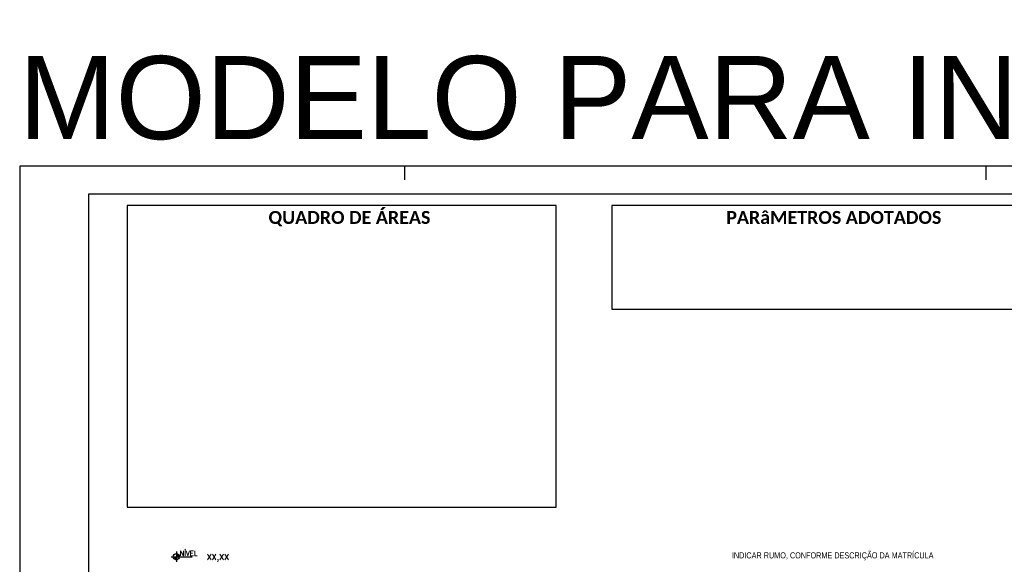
# Model space of a CAD drawing. Header units: millimetres. Extents: x -111 to 66, y -121 to 191.
# Tile 27 of 43: x -66 to -31, y 72 to 92. Entities that reach past the tile are written whole.
import ezdxf
from ezdxf.enums import TextEntityAlignment as Align

# ---------------------------------------------------------------- set-up
doc = ezdxf.new("R2010")
doc.units = ezdxf.units.MM
for name, color, linetype in [('2', 2, 'Continuous'), ('_COTAS_EXT', 1, 'Continuous'), ('Texto', 1, 'Continuous')]:
    doc.layers.add(name, color=color, linetype=linetype)
doc.styles.add('Arial', font='arial.ttf')
doc.styles.add('ROMANS', font='romans')
doc.styles.get("Standard").update_dxf_attribs({"font": 'txt.shx'})
doc.styles.add('Technic', font='techl___.ttf')
doc.dimstyles.new('SEM LINHA CHAMADA', dxfattribs={"dimtxt": 0.21, "dimasz": 0.06, "dimexe": 0.05, "dimexo": 0.05, "dimgap": 0.01, "dimtad": 1, "dimzin": 1, "dimtxsty": 'Standard', "dimblk": 'OBLIQUE', "dimcen": 2.5, "dimdle": 0.05, "dimse1": 1, "dimse2": 1, "dimsd1": 1, "dimsd2": 1, "dimclrd": 256, "dimclre": 256, "dimclrt": 2, "dimadec": 0, "dimazin": 0, "dimtfac": 1, "dimtmove": 0, "dimatfit": 3, "dimfxl": 1, "dimarcsym": 0})

# ---------------------------------------------------------------- blocks, each defined once
blk = doc.blocks.new('*D88')
at = {"layer": 'Defpoints', "color": 0}
for p in [(-59.568, 72.405), (-13.678, 72.495), (-13.678, 72.405)]:
    blk.add_point(p, dxfattribs=at)
at = {"layer": '_COTAS_EXT', "color": 2, "insert": (-59.025, 72.628), "char_height": 0.21, "attachment_point": 5}
blk.add_mtext('XX,XX', dxfattribs=at)
blk = doc.blocks.new('_OBLIQUE')
at = {"color": 0, "linetype": 'ByBlock'}
blk.add_line((-0.5, -0.5), (0.5, 0.5), dxfattribs=at)
blk = doc.blocks.new('*X99')
at = {"color": 0}
for p, q in [((0, 0.088), (0.011, 0.099)), ((0, 0.071), (0.026, 0.097)), ((0, 0.053), (0.039, 0.092)), ((0, 0.035), (0.051, 0.086)), ((0, 0.018), (0.061, 0.079)), ((0, 0), (0.071, 0.071)), ((0.018, 0), (0.079, 0.061)), ((0.035, 0), (0.086, 0.051)), ((0.053, 0), (0.092, 0.039)), ((0.071, 0), (0.097, 0.026)), ((0.088, 0), (0.099, 0.011)), ((-0.099, -0.011), (-0.088, 0)), ((-0.097, -0.026), (-0.071, 0)), ((-0.092, -0.039), (-0.053, 0)), ((-0.086, -0.051), (-0.035, 0)), ((-0.079, -0.061), (-0.018, 0)), ((-0.071, -0.071), (0, 0)), ((-0.061, -0.079), (0, -0.018)), ((-0.051, -0.086), (0, -0.035)), ((-0.039, -0.092), (0, -0.053)), ((-0.026, -0.097), (0, -0.071)), ((-0.011, -0.099), (0, -0.088))]:
    blk.add_line(p, q, dxfattribs=at)
blk = doc.blocks.new('NIV-PL')
for p, q in [((-0.25, 0), (0.75, 0)), ((0, 0.25), (0, -0.25))]:
    blk.add_line(p, q)
blk.add_circle((0, 0), 0.15)
at = {"color": 2, "xscale": 1.5, "yscale": 1.5, "zscale": 1.5}
blk.add_blockref('*X99', (0, 0), dxfattribs=at)
at = {"color": 2, "style": 'ROMANS'}
blk.add_attdef('NIVEL', (0.15, 0.05), '', height=0.15, dxfattribs=at)

msp = doc.modelspace()

# ---------------------------------------------------------------- linework, layer by layer
at = {"color": 1}
msp.add_lwpolyline([(52.7129, 2.6747), (52.7129, 86.7747), (-66.1871, 86.7747), (-66.1871, 2.6747)], close=True, dxfattribs=at)
at = {"color": 5}
msp.add_lwpolyline([(-63.6871, 85.7747), (51.7129, 85.7747), (51.7129, 3.6747), (-63.6871, 3.6747)], close=True, dxfattribs=at)
at = {"layer": '2'}
for p, q in [((-52.2871, 86.7747), (-52.2871, 86.2747)), ((-31.2871, 86.7747), (-31.2871, 86.2747))]:
    msp.add_line(p, q, dxfattribs=at)
at = {"layer": 'Texto'}
for points in [[(-46.8059, 85.3495), (-62.3008, 85.3495), (-62.3008, 74.4567), (-46.8059, 74.4567)], [(-29.3111, 85.3495), (-44.8059, 85.3495), (-44.8059, 81.6027), (-29.3111, 81.6027)]]:
    msp.add_lwpolyline(points, close=True, dxfattribs=at)

# ---------------------------------------------------------------- block references
at = {"layer": '_COTAS_EXT'}
ref = msp.add_blockref('NIV-PL', (-60.5258, 72.6701), dxfattribs=dict(at, xscale=0.75, yscale=0.75, zscale=0.75))
ref.add_attrib('NIVEL', 'NÍVEL', (-60.4133, 72.7076), dxfattribs={"layer": '0', "color": 2, "height": 0.18, "style": 'ROMANS'})

# ---------------------------------------------------------------- texts
at = {"layer": '2', "style": 'Arial'}
msp.add_text('MODELO PARA INCORPORAÇÃO IMOBILIÁRIA', height=3, dxfattribs=at).set_placement((-19.8791, 89.1982), align=Align.MIDDLE)
at = {"layer": 'Texto', "char_height": 0.5605, "attachment_point": 1, "style": 'ROMANS'}
for s, insert in [('\\pxr-1.1833qc;{\\H0.83332x;\\fCalibri|b1|i0|c0|p34;\\C2;QUADRO DE ÁREAS}', (-62.4121, 85.1523)), ('\\pxr-1.1833qc;{\\H0.83332x;\\fCalibri|b1|i0|c0|p34;\\C2;PARâMETROS ADOTADOS}', (-44.9172, 85.1523))]:
    msp.add_mtext_dynamic_manual_height_columns(s, width=15.359772, gutter_width=18.5445, heights=[41.236], dxfattribs=dict(at, insert=insert)).dxf.set("width", 15.606127)
at = {"layer": 'Texto', "insert": (-40.4647, 72.8297), "char_height": 0.22, "attachment_point": 1, "style": 'Technic'}
msp.add_mtext('INDICAR RUMO, CONFORME DESCRIÇÃO DA MATRÍCULA', dxfattribs=at)

# ---------------------------------------------------------------- dimensions: what is measured, and where the dimension line sits
at = {"layer": '_COTAS_EXT'}
dim = msp.add_linear_dim(base=(-13.6781, 72.4953), p1=(-59.5681, 72.4048), p2=(-13.6781, 72.4048), text='XX,XX', dimstyle='SEM LINHA CHAMADA', dxfattribs=at)
dim.commit()
dim.dimension.update_dxf_attribs({"geometry": '*D88', "text_midpoint": (-59.0248, 72.4953), "dimtype": 160})

doc.saveas('drawing.dxf')
